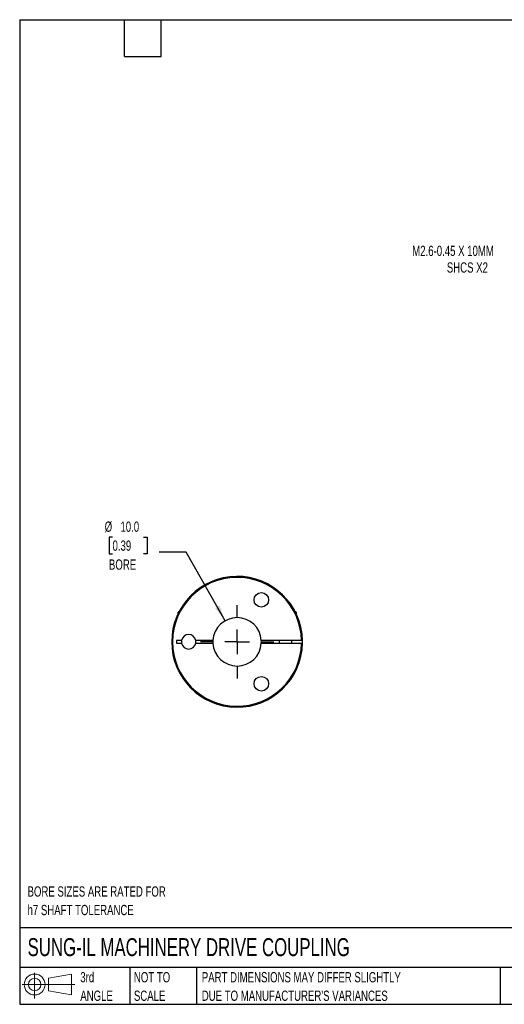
# Model space of a CAD drawing. Header units: millimetres. Extents: x 6 to 273, y 6 to 210.
# Tile 1 of 3: x 6 to 106, y 6 to 210. Entities that reach past the tile are written whole.
import ezdxf

# ---------------------------------------------------------------- set-up
doc = ezdxf.new("R2010")
doc.units = ezdxf.units.MM
doc.linetypes.add('SLD-Center', pattern=[19.05, 15.24, -1.27, 1.27, -1.27])
doc.linetypes.add('SLD-Solid', pattern=[0])
doc.layers.add('CENTER', color=40, linetype='SLD-Center')
doc.layers.add('SLD-DEFPOINTS', color=7, linetype='Continuous')
doc.layers.add('DIMENSIONS', color=140, linetype='SLD-Solid', lineweight=25)
doc.layers.add('TEXT', color=140, linetype='SLD-Solid', lineweight=25)
doc.styles.add('SLDTEXTSTYLE0', font='TXT', dxfattribs={"width": 0.7})
doc.dimstyles.new('SLDDIMSTYLE2', dxfattribs={"dimtxt": 2.158008, "dimasz": 3.302, "dimexe": 0, "dimexo": 0.0625, "dimgap": 0.539502, "dimtad": 0, "dimtih": 1, "dimtoh": 1, "dimdec": 1, "dimrnd": 1e-09, "dimzin": 4, "dimdsep": 46, "dimtxsty": 'SLDTEXTSTYLE0', "dimsah": 1, "dimcen": 0, "dimadec": 0, "dimazin": 1, "dimtfac": 1, "dimtdec": 1, "dimtofl": 0, "dimtmove": 0, "dimatfit": 3, "dimfxl": 0, "dimfrac": 2, "dimtolj": 1, "dimtzin": 12, "dimarcsym": 0})
doc.dimstyles.new('SLDDIMSTYLE5', dxfattribs={"dimtxt": 2.158008, "dimasz": 3.302, "dimexe": 0, "dimexo": 0.0625, "dimgap": 0.539502, "dimtad": 0, "dimtih": 1, "dimtoh": 1, "dimdec": 1, "dimrnd": 1e-09, "dimzin": 12, "dimdsep": 46, "dimtxsty": 'SLDTEXTSTYLE0', "dimsah": 1, "dimcen": 0, "dimadec": 0, "dimazin": 3, "dimtfac": 1, "dimtdec": 1, "dimtofl": 0, "dimtmove": 0, "dimatfit": 3, "dimfxl": 0, "dimfrac": 2, "dimtolj": 1, "dimtzin": 12, "dimarcsym": 0})

# ---------------------------------------------------------------- blocks, each defined once
blk = doc.blocks.new('Block11')
at = {"color": 7, "linetype": 'SLD-Solid', "lineweight": 18}
for p, q in [((2.59, 5.31), (2.59, 0)), ((5.48, 4.17), (10.18, 5.03)), ((5.48, 1.6), (5.48, 4.17)), ((10.18, 5.03), (10.18, 0.73)), ((0, 2.88), (10.87, 2.88)), ((5.48, 1.6), (10.18, 0.73))]:
    blk.add_line(p, q, dxfattribs=at)
for radius in [2.15, 1.29]:
    blk.add_circle((2.59, 2.88), radius, dxfattribs=at)
blk = doc.blocks.new('Block12')
at = {"layer": 'SLD-DEFPOINTS'}
blk.add_blockref('Block11', (0, 0), dxfattribs=at)
blk = doc.blocks.new('SW_NOTE_0_2')
at = {"layer": 'TEXT', "color": 0, "char_height": 2.1167, "attachment_point": 1, "style": 'SLDTEXTSTYLE0'}
for s, insert in [('PART DIMENSIONS MAY DIFFER SLIGHTLY', (0, 2.73)), ("DUE TO MANUFACTURER'S VARIANCES", (0, -1.09))]:
    blk.add_mtext(s, dxfattribs=dict(at, insert=insert))
blk = doc.blocks.new('SW_NOTE_0_3')
at = {"layer": 'TEXT', "color": 0, "char_height": 2.117, "attachment_point": 1, "style": 'SLDTEXTSTYLE0'}
for s, insert in [('NOT TO', (0, 2.73)), ('SCALE', (0, -1.09))]:
    blk.add_mtext(s, dxfattribs=dict(at, insert=insert))
blk = doc.blocks.new('SW_NOTE_0_4')
at = {"layer": 'TEXT', "color": 0, "char_height": 2.117, "attachment_point": 1, "style": 'SLDTEXTSTYLE0'}
for s, insert in [('3rd', (0, 2.73)), ('ANGLE', (0, -1.09))]:
    blk.add_mtext(s, dxfattribs=dict(at, insert=insert))
blk = doc.blocks.new('SW_NOTE_0_7')
at = {"layer": 'TEXT', "color": 0, "char_height": 2.1167, "attachment_point": 1, "style": 'SLDTEXTSTYLE0'}
for s, insert in [('BORE SIZES ARE RATED FOR', (0, 2.73)), ('h7 SHAFT TOLERANCE', (0, -1.09))]:
    blk.add_mtext(s, dxfattribs=dict(at, insert=insert))
blk = doc.blocks.new('_D_7')
at = {"layer": 'DIMENSIONS'}
for p, q in [((121.42, 160.17), (115.86, 160.17)), ((126.63, 149.86), (121.42, 160.17))]:
    blk.add_line(p, q, dxfattribs=at)
blk.add_solid([(126.63, 149.86), (125.59, 153.04), (124.69, 152.58)], dxfattribs=at)
at = {"layer": 'DIMENSIONS', "attachment_point": 1, "style": 'SLDTEXTSTYLE0'}
for s, insert, char_height in [('M2.6-0.45 X 10MM', (87.32, 162.9), 2.1167), ('SHCS X2', (94.46, 159.47), 2.117)]:
    blk.add_mtext(s, dxfattribs=dict(at, insert=insert, char_height=char_height))
blk = doc.blocks.new('_D_8')
at = {"layer": 'DIMENSIONS'}
for p, q in [((25.5, 102.77), (24.78, 102.77)), ((24.78, 102.77), (24.78, 99.34)), ((31.92, 102.77), (32.64, 102.77)), ((32.64, 102.77), (32.64, 99.34)), ((40.69, 99.64), (35.13, 99.64)), ((48.73, 85.51), (40.69, 99.64)), ((24.78, 99.34), (25.5, 99.34)), ((32.64, 99.34), (31.92, 99.34))]:
    blk.add_line(p, q, dxfattribs=at)
blk.add_solid([(48.73, 85.51), (47.54, 88.63), (46.66, 88.13)], dxfattribs=at)
at = {"layer": 'DIMENSIONS', "char_height": 2.117, "attachment_point": 1, "style": 'SLDTEXTSTYLE0'}
for s, insert in [('%%c', (23.88, 105.98)), ('10.0', (27.13, 105.98)), ('0.39', (25.5, 102.07)), ('BORE', (24.76, 98.16))]:
    blk.add_mtext(s, dxfattribs=dict(at, insert=insert))
blk = doc.blocks.new('SW_CENTERMARKSYMBOL_3')
at = {"layer": 'CENTER', "color": 0}
for p, q in [((0, 5.08), (0, 7.54)), ((0, 0), (0, 2.54)), ((-5.08, 0), (-7.54, 0)), ((0, 0), (-2.54, 0)), ((0, 0), (0, -2.54)), ((0, 0), (2.54, 0)), ((5.08, 0), (7.54, 0)), ((0, -5.08), (0, -7.54))]:
    blk.add_line(p, q, dxfattribs=at)

msp = doc.modelspace()

# ---------------------------------------------------------------- linework, layer by layer
for p, q in [((39.2, 87.41), (38.95, 87.16)), ((39.2, 87.41), (39.24, 87.41)), ((63.17, 87.41), (63.25, 87.41)), ((63.45, 87.21), (63.25, 87.41)), ((38.95, 87.16), (38.95, 86.83)), ((38.95, 87.16), (39.11, 87.16)), ((63.27, 87.21), (63.45, 87.21)), ((63.45, 86.83), (63.45, 87.21)), ((39.73, 81.46), (38.7, 81.46)), ((38.7, 81.46), (38.7, 80.86)), ((46.21, 81.46), (42.67, 81.46)), ((64.5, 81.46), (56.19, 81.46)), ((59.9, 81.46), (59.9, 80.86)), ((62.5, 80.86), (62.5, 81.46)), ((64.7, 80.86), (64.7, 81.46)), ((38.7, 80.86), (39.73, 80.86)), ((42.67, 80.86), (46.21, 80.86)), ((56.19, 80.86), (64.5, 80.86))]:
    msp.add_line(p, q)
for centre in [(56.2, 89.82), (56.2, 72.5)]:
    msp.add_circle(centre, 1.5)
for centre, radius, start, end in [((51.2, 81.16), 13.5, 1.2733, 358.7267), ((51.2, 81.16), 13.3, 1.2925, 358.7075), ((51.2, 81.16), 5, 3.4398, 176.5602), ((41.2, 81.16), 1.5, 168.463, 191.537), ((41.2, 81.16), 1.5, 11.537, 168.463), ((41.2, 81.16), 1.5, 348.463, 11.537), ((51.2, 81.16), 5, 176.5602, 183.4398), ((51.2, 81.16), 5, 356.5602, 3.4398), ((41.2, 81.16), 1.5, 191.537, 348.463), ((51.2, 81.16), 5, 183.4398, 356.5602)]:
    msp.add_arc(centre, radius, start, end)
for points in [[(64.7, 81.46), (64.7, 81.46), (64.68, 81.46), (64.6, 81.46), (64.55, 81.46), (64.5, 81.46)], [(64.5, 80.86), (64.55, 80.86), (64.6, 80.86), (64.68, 80.86), (64.7, 80.86), (64.7, 80.86)]]:
    msp.add_open_spline(points, degree=3, knots=[0, 0, 0, 0, 0.5, 0.5, 1, 1, 1, 1])
at = {"layer": 'TEXT'}
for p, q in [((6.35, 209.55), (273.05, 209.55)), ((6.35, 209.55), (6.35, 6.35)), ((27.94, 201.93), (27.94, 209.55)), ((35.56, 201.93), (35.56, 209.55)), ((27.94, 201.93), (35.56, 201.93)), ((273.05, 22.13), (6.35, 22.13)), ((273.05, 13.97), (6.35, 13.97)), ((29.04, 13.97), (29.04, 6.35)), ((42.84, 13.97), (42.84, 6.35)), ((105.48, 13.97), (105.48, 6.35)), ((6.35, 6.35), (273.05, 6.35))]:
    msp.add_line(p, q, dxfattribs=at)

# ---------------------------------------------------------------- block references
at = {"layer": 'CENTER'}
msp.add_blockref('SW_CENTERMARKSYMBOL_3', (51.2, 81.16), dxfattribs=at)
at = {"layer": 'SLD-DEFPOINTS'}
msp.add_blockref('Block12', (6.84, 7.55), dxfattribs=at)
at = {"layer": 'TEXT'}
for name, p in [('SW_NOTE_0_7', (7.97, 27.96)), ('SW_NOTE_0_4', (18.85, 10.27)), ('SW_NOTE_0_3', (29.91, 10.27)), ('SW_NOTE_0_2', (43.91, 10.27))]:
    msp.add_blockref(name, p, dxfattribs=at)

# ---------------------------------------------------------------- texts
at = {"layer": 'TEXT', "insert": (7.97, 20), "char_height": 3.7042, "attachment_point": 1, "style": 'SLDTEXTSTYLE0'}
msp.add_mtext('SUNG-IL MACHINERY DRIVE COUPLING', dxfattribs=at)

# ---------------------------------------------------------------- dimensions: what is measured, and where the dimension line sits
at = {"layer": 'DIMENSIONS'}
dim = msp.add_diameter_dim_2p(p1=(128.84, 145.49), p2=(126.63, 149.86), text='M2.6-0.45 X 10MM\\PSHCS X2', dimstyle='SLDDIMSTYLE5', override={"dimpost": '<>'}, dxfattribs=at)
dim.commit()
dim.dimension.update_dxf_attribs({"geometry": '_D_7', "text_midpoint": (100.8, 160.17), "dimtype": 163})
dim = msp.add_diameter_dim_2p(p1=(53.68, 76.82), p2=(48.73, 85.51), text='<>\\PBORE', dimstyle='SLDDIMSTYLE2', dxfattribs=at)
dim.commit()
dim.dimension.update_dxf_attribs({"geometry": '_D_8', "text_midpoint": (28.71, 101.06), "dimtype": 163})

doc.saveas('drawing.dxf')
